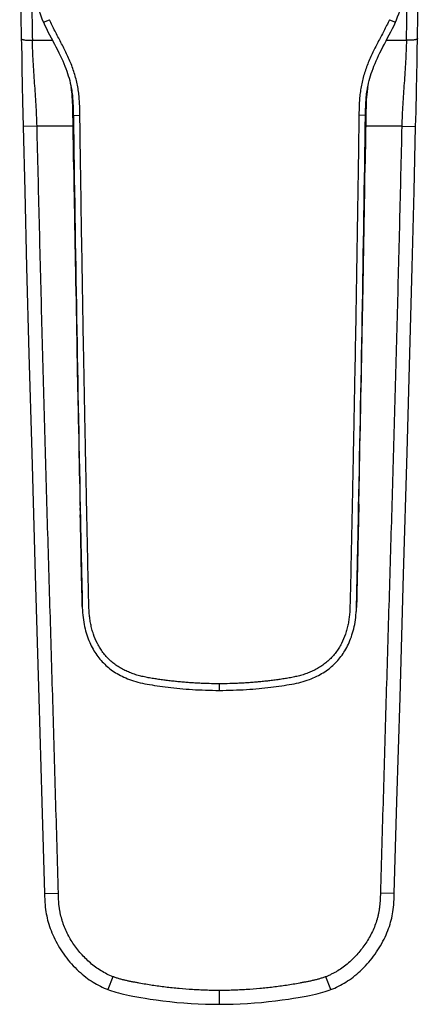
# Model space of a CAD drawing. Header units: millimetres. Extents: x -31 to 283, y -92 to 284.
# Tile 1 of 10: x -27 to 16, y -92 to 15. Entities that reach past the tile are written whole.
import ezdxf

# ---------------------------------------------------------------- set-up
doc = ezdxf.new("R2010")
doc.units = ezdxf.units.MM
doc.header["$LTSCALE"] = 23.1
doc.layers.get('0').update_dxf_attribs({"linetype": 'CONTINUOUS'})

msp = doc.modelspace()

# ---------------------------------------------------------------- linework, layer by layer
at = {"color": 9, "linetype": 'CONTINUOUS'}
for p, q in [((-24.43, 14.32), (-23.79, 14.6)), ((12.95, 14.6), (13.6, 14.32)), ((-25.63, 12.37), (-23.47, 12.37)), ((12.63, 12.37), (14.79, 12.37)), ((-21.42, 7.12), (-21.42, 7.12)), ((-21.42, 7.12), (-21.42, 7.12)), ((-21.38, 6.82), (-21.38, 6.84)), ((-21.38, 6.82), (-21.38, 6.84)), ((-21.38, 6.82), (-21.38, 6.82)), ((-21.38, 6.82), (-21.38, 6.82)), ((10.54, 6.84), (10.54, 6.82)), ((10.54, 6.84), (10.54, 6.82)), ((10.54, 6.82), (10.54, 6.82)), ((10.54, 6.82), (10.54, 6.82)), ((10.58, 7.12), (10.58, 7.12)), ((10.58, 7.12), (10.58, 7.12)), ((-21.25, 4.49), (-21.21, 4.26)), ((-21.21, 4.26), (-20.5, 4.27)), ((10.37, 4.26), (9.66, 4.27)), ((10.41, 4.49), (10.37, 4.26)), ((-25.13, 3.1), (-26.63, 3.06)), ((-21.23, 3.1), (-25.13, 3.1)), ((14.29, 3.1), (10.39, 3.1)), ((14.29, 3.1), (15.79, 3.06)), ((-21.12, -4.12), (-21.12, -4.12)), ((10.28, -4.12), (10.28, -4.12)), ((-20.47, -38.44), (-20.47, -38.18)), ((-20.45, -39.54), (-20.46, -38.91)), ((-20.24, -48.82), (-20.24, -48.79)), ((-5.42, -57.9), (-5.42, -57.19)), ((-24.32, -79.85), (-22.82, -79.81)), ((13.48, -79.85), (11.98, -79.81)), ((-16.93, -88.85), (-17.47, -90.25)), ((6.64, -90.25), (6.09, -88.85)), ((-5.42, -91.84), (-5.42, -90.34))]:
    msp.add_line(p, q, dxfattribs=at)
at = {"color": 7, "linetype": 'CONTINUOUS'}
for p, q in [((15.97, 11.24), (15.99, 12.55)), ((15.94, 9.95), (15.97, 11.24)), ((-26.79, 10.59), (-26.77, 9.33)), ((15.91, 8.71), (15.94, 9.95)), ((-26.77, 9.33), (-26.73, 7.5)), ((15.88, 6.91), (15.91, 8.71)), ((-26.73, 7.5), (-26.69, 5.76)), ((-21.44, 7.27), (-21.42, 7.13)), ((-21.42, 7.13), (-21.4, 6.97)), ((-21.41, 7.12), (-21.41, 7.12)), ((-21.4, 6.97), (-21.38, 6.82)), ((10.54, 6.82), (10.56, 6.97)), ((10.56, 6.97), (10.58, 7.13)), ((10.57, 7.12), (10.57, 7.12)), ((10.58, 7.13), (10.6, 7.27)), ((15.83, 4.64), (15.88, 6.91)), ((-26.69, 5.76), (-26.63, 3.06)), ((-21.26, 4.72), (-21.25, 4.39)), ((-21.25, 4.39), (-21.23, 2.98)), ((10.4, 3.35), (10.41, 4.39)), ((15.79, 3.06), (15.83, 4.64)), ((10.39, 2.62), (10.4, 3.35)), ((-21.23, 2.98), (-21.14, -3.13)), ((10.31, -2.54), (10.39, 2.62)), ((-21.14, -3.13), (-21.08, -6.74)), ((10.28, -4.12), (10.31, -2.54)), ((9.98, -20.76), (10.04, -17.79)), ((-20.82, -20.76), (-20.78, -23.28)), ((9.94, -23.28), (9.98, -20.76)), ((-20.78, -23.28), (-20.71, -26.47)), ((-20.71, -26.47), (-20.66, -29.15)), ((9.8, -29.95), (9.86, -27.41)), ((-20.66, -29.15), (-20.63, -30.72)), ((-20.63, -30.72), (-20.6, -32.17)), ((9.77, -31.46), (9.8, -29.95)), ((-20.6, -32.17), (-20.57, -33.49)), ((9.71, -34.73), (9.73, -33.49)), ((9.64, -37.78), (9.61, -39.55)), ((-20.45, -39.37), (-20.43, -40.25)), ((-20.27, -47.74), (-20.26, -48.27)), ((9.4, -48.78), (9.4, -48.95))]:
    msp.add_line(p, q, dxfattribs=at)
for points in [[(15.99, 12.55), (16.04, 15.1), (16.08, 17.56), (16.11, 19.94), (16.14, 22.22), (16.17, 24.42), (16.18, 26.63)], [(-27.01, 24.42), (-26.98, 22.23), (-26.95, 19.94), (-26.92, 17.56), (-26.88, 15.1), (-26.83, 12.55)], [(-25.47, 17.7), (-25.44, 17.55), (-25.37, 17.19), (-25.29, 16.84), (-25.2, 16.5), (-25.11, 16.17), (-25.01, 15.85), (-24.91, 15.53), (-24.8, 15.22), (-24.68, 14.91), (-24.56, 14.6), (-24.43, 14.32)], [(13.6, 14.32), (13.72, 14.6), (13.84, 14.91), (13.96, 15.22), (14.07, 15.53), (14.17, 15.85), (14.27, 16.17), (14.36, 16.5), (14.45, 16.84), (14.53, 17.19), (14.6, 17.55), (14.63, 17.69)], [(-24.43, 14.32), (-24.29, 13.98), (-24.12, 13.64), (-23.95, 13.3), (-23.78, 12.96), (-23.6, 12.63), (-23.26, 11.97)], [(10.57, 7.12), (10.6, 7.23), (10.65, 7.5), (10.7, 7.75), (10.77, 8.01), (10.83, 8.27), (10.91, 8.53), (10.99, 8.79), (11.08, 9.05), (11.18, 9.32), (11.28, 9.59), (11.4, 9.86), (11.52, 10.14), (11.65, 10.43), (11.79, 10.73), (11.93, 11.03), (12.09, 11.34), (12.25, 11.65), (12.42, 11.97), (12.59, 12.3), (12.76, 12.63), (12.94, 12.96), (13.11, 13.3), (13.28, 13.64), (13.45, 13.98), (13.6, 14.32)], [(-26.83, 12.55), (-26.82, 11.9), (-26.79, 10.59)], [(-23.26, 11.97), (-23.09, 11.65), (-22.93, 11.34), (-22.77, 11.03), (-22.63, 10.73), (-22.49, 10.43), (-22.36, 10.14), (-22.24, 9.86), (-22.12, 9.59), (-22.02, 9.32), (-21.92, 9.05), (-21.83, 8.79), (-21.75, 8.53), (-21.67, 8.27), (-21.6, 8.01), (-21.54, 7.75), (-21.49, 7.5), (-21.43, 7.23), (-21.41, 7.12)], [(-21.38, 6.82), (-21.35, 6.56), (-21.32, 6.27), (-21.3, 5.98), (-21.29, 5.67), (-21.27, 5.36), (-21.26, 5.05), (-21.26, 4.72)], [(10.41, 4.39), (10.42, 4.72), (10.42, 5.05), (10.43, 5.36), (10.45, 5.67), (10.46, 5.98), (10.48, 6.27), (10.51, 6.56), (10.54, 6.82)], [(-26.63, 3.06), (-26.46, -3.93), (-26.26, -12.16), (-26.01, -21.51), (-25.71, -32.27), (-25.33, -45.44), (-24.93, -58.75), (-24.6, -69.98), (-24.32, -79.85)], [(13.48, -79.85), (13.76, -69.92), (14.1, -58.67), (14.49, -45.36), (14.87, -32.2), (15.17, -21.47), (15.42, -12.15), (15.63, -3.93), (15.79, 3.06)], [(10.04, -17.79), (10.07, -16.08), (10.11, -14.2), (10.14, -12.05), (10.19, -9.63), (10.24, -6.74), (10.28, -4.12)], [(-21.08, -6.74), (-21.03, -9.63), (-20.98, -12.05), (-20.95, -14.2), (-20.91, -16.08), (-20.88, -17.79), (-20.82, -20.76)], [(9.86, -27.41), (9.87, -26.47), (9.94, -23.28)], [(9.73, -33.49), (9.75, -32.84), (9.77, -31.46)], [(-20.57, -33.49), (-20.56, -34.12), (-20.53, -35.31)], [(9.67, -36.42), (9.68, -35.87), (9.71, -34.73)], [(-20.53, -35.31), (-20.52, -35.87), (-20.5, -36.95)], [(-20.5, -36.95), (-20.49, -37.46), (-20.47, -38.44)], [(9.64, -37.78), (9.65, -37.46), (9.67, -36.42)], [(-20.47, -38.44), (-20.46, -38.91), (-20.45, -39.37)], [(-20.43, -40.25), (-20.42, -40.67), (-20.41, -41.08), (-20.4, -41.88)], [(9.55, -42.26), (9.56, -41.88), (9.56, -41.48), (9.57, -41.08), (9.59, -40.25)], [(9.59, -40.25), (9.6, -39.81), (9.61, -39.54)], [(-20.4, -41.88), (-20.39, -42.26), (-20.38, -42.64), (-20.37, -43), (-20.36, -43.71)], [(9.51, -44.06), (9.52, -43.71), (9.52, -43.36), (9.53, -43), (9.55, -42.26)], [(-20.36, -43.71), (-20.35, -44.06), (-20.34, -44.4), (-20.33, -44.73), (-20.33, -45.05), (-20.27, -47.74)], [(9.48, -45.37), (9.49, -45.05), (9.49, -44.73), (9.51, -44.06)], [(9.43, -47.74), (9.43, -47.46), (9.48, -45.37)], [(9.4, -48.82), (9.4, -48.78), (9.41, -48.53), (9.42, -48.27), (9.43, -47.74)], [(-20.26, -48.27), (-20.25, -48.53), (-20.24, -48.78), (-20.24, -48.81)], [(-20.24, -48.82), (-20.24, -48.95), (-20.22, -49.23), (-20.21, -49.5), (-20.18, -49.77), (-20.15, -50.03), (-20.12, -50.28), (-20.08, -50.53), (-20.04, -50.77), (-19.99, -51.01), (-19.93, -51.25), (-19.88, -51.47), (-19.81, -51.69), (-19.75, -51.91), (-19.68, -52.12), (-19.6, -52.33), (-19.52, -52.52), (-19.44, -52.72), (-19.36, -52.91), (-19.27, -53.09), (-19.18, -53.27), (-19.08, -53.44), (-18.98, -53.61), (-18.88, -53.77), (-18.78, -53.93), (-18.67, -54.09), (-18.56, -54.24), (-18.44, -54.39), (-18.33, -54.53), (-18.21, -54.67), (-18.08, -54.81), (-17.95, -54.94), (-17.82, -55.07), (-17.69, -55.2), (-17.55, -55.32), (-17.41, -55.44), (-17.26, -55.56), (-17.12, -55.67), (-16.96, -55.78), (-16.8, -55.89), (-16.64, -55.99), (-16.47, -56.09), (-16.3, -56.19), (-16.12, -56.29), (-15.93, -56.38), (-15.74, -56.47), (-15.55, -56.56), (-15.34, -56.64), (-15.14, -56.73), (-14.92, -56.8), (-14.7, -56.88), (-14.47, -56.94), (-14.23, -57.01), (-13.99, -57.07), (-13.75, -57.13), (-13.49, -57.18), (-13.24, -57.23), (-12.97, -57.27), (-12.7, -57.32), (-12.43, -57.36), (-12.15, -57.4), (-11.86, -57.45), (-11.57, -57.49), (-11.27, -57.52), (-10.97, -57.56), (-10.66, -57.6), (-10.34, -57.63), (-10.02, -57.67), (-9.7, -57.7), (-9.36, -57.73), (-9.03, -57.76), (-8.69, -57.78), (-8.34, -57.8), (-7.99, -57.83), (-7.63, -57.84), (-7.27, -57.86), (-6.91, -57.87), (-6.54, -57.88), (-6.16, -57.89), (-5.79, -57.9), (-5.42, -57.9)], [(-5.42, -57.9), (-5.05, -57.9), (-4.68, -57.89), (-4.3, -57.88), (-3.93, -57.87), (-3.57, -57.86), (-3.21, -57.84), (-2.85, -57.83), (-2.5, -57.8), (-2.15, -57.78), (-1.81, -57.76), (-1.47, -57.73), (-1.14, -57.7), (-0.82, -57.67), (-0.5, -57.63), (-0.18, -57.6), (0.13, -57.56), (0.43, -57.52), (0.73, -57.49), (1.02, -57.45), (1.31, -57.4), (1.59, -57.36), (1.86, -57.32), (2.13, -57.27), (2.4, -57.23), (2.65, -57.18), (2.91, -57.13), (3.15, -57.07), (3.39, -57.01), (3.63, -56.94), (3.86, -56.88), (4.08, -56.8), (4.3, -56.73), (4.51, -56.64), (4.71, -56.56), (4.9, -56.47), (5.1, -56.38), (5.28, -56.29), (5.46, -56.19), (5.63, -56.09), (5.8, -55.99), (5.96, -55.89), (6.12, -55.78), (6.28, -55.67), (6.43, -55.56), (6.57, -55.44), (6.71, -55.32), (6.85, -55.2), (6.98, -55.07), (7.12, -54.94), (7.24, -54.81), (7.37, -54.67), (7.49, -54.53), (7.6, -54.39), (7.72, -54.24), (7.83, -54.09), (7.94, -53.93), (8.04, -53.77), (8.14, -53.61), (8.24, -53.44), (8.34, -53.27), (8.43, -53.09), (8.52, -52.91), (8.6, -52.72), (8.68, -52.52), (8.76, -52.33), (8.84, -52.12), (8.91, -51.91), (8.97, -51.69), (9.04, -51.47), (9.1, -51.25), (9.15, -51.01), (9.2, -50.77), (9.24, -50.53), (9.28, -50.28), (9.32, -50.03), (9.34, -49.77), (9.37, -49.5), (9.38, -49.23), (9.4, -48.95)], [(9.34, -49.75), (9.36, -49.51), (9.38, -49.27), (9.39, -49.02), (9.4, -48.83)], [(-24.32, -79.85), (-24.31, -80.17), (-24.3, -80.49), (-24.28, -80.79), (-24.26, -81.07), (-24.24, -81.33), (-24.21, -81.59), (-24.17, -81.83), (-24.13, -82.06), (-24.09, -82.29), (-24.04, -82.52), (-23.99, -82.74), (-23.93, -82.97), (-23.86, -83.19), (-23.79, -83.42), (-23.71, -83.64), (-23.62, -83.87), (-23.53, -84.1), (-23.43, -84.33), (-23.33, -84.56), (-23.22, -84.8), (-23.1, -85.03), (-22.97, -85.26), (-22.84, -85.49), (-22.7, -85.72), (-22.56, -85.95), (-22.41, -86.18), (-22.25, -86.41), (-22.09, -86.63), (-21.92, -86.85), (-21.75, -87.06), (-21.57, -87.27), (-21.39, -87.48), (-21.21, -87.68), (-21.02, -87.87), (-20.83, -88.06), (-20.64, -88.24), (-20.45, -88.41), (-20.26, -88.58), (-20.07, -88.74), (-19.87, -88.89), (-19.67, -89.04), (-19.48, -89.18), (-19.28, -89.31), (-19.08, -89.44), (-18.89, -89.56), (-18.69, -89.67), (-18.49, -89.78), (-18.29, -89.89), (-18.09, -89.98), (-17.88, -90.08), (-17.67, -90.17), (-17.47, -90.25)], [(6.64, -90.25), (6.83, -90.17), (7.04, -90.08), (7.25, -89.98), (7.45, -89.88), (7.65, -89.78), (7.85, -89.67), (8.05, -89.56), (8.25, -89.44), (8.44, -89.31), (8.64, -89.18), (8.84, -89.04), (9.03, -88.89), (9.23, -88.74), (9.42, -88.58), (9.61, -88.41), (9.8, -88.24), (9.99, -88.06), (10.18, -87.87), (10.37, -87.68), (10.55, -87.48), (10.73, -87.27), (10.91, -87.06), (11.08, -86.85), (11.25, -86.63), (11.41, -86.41), (11.57, -86.18), (11.72, -85.96), (11.86, -85.73), (12, -85.5), (12.13, -85.26), (12.26, -85.03), (12.38, -84.8), (12.49, -84.57), (12.59, -84.33), (12.69, -84.1), (12.78, -83.87), (12.87, -83.65), (12.95, -83.42), (13.02, -83.19), (13.08, -82.97), (13.14, -82.75), (13.2, -82.52), (13.25, -82.29), (13.29, -82.06), (13.33, -81.83), (13.37, -81.59), (13.4, -81.34), (13.42, -81.07), (13.44, -80.79), (13.46, -80.49), (13.47, -80.17), (13.48, -79.85)], [(-17.47, -90.25), (-17.29, -90.32), (-17.07, -90.39), (-16.84, -90.47), (-16.6, -90.54), (-16.34, -90.61), (-16.07, -90.68), (-15.78, -90.75), (-15.46, -90.81), (-15.13, -90.88), (-14.76, -90.95), (-14.36, -91.03), (-13.92, -91.11), (-13.44, -91.19), (-12.89, -91.27), (-12.25, -91.37), (-11.55, -91.46), (-10.79, -91.55), (-10.01, -91.63), (-9.25, -91.69), (-8.48, -91.74), (-7.71, -91.79), (-6.94, -91.81), (-6.17, -91.83), (-5.42, -91.84)], [(-5.42, -91.84), (-4.68, -91.83), (-3.92, -91.82), (-3.16, -91.79), (-2.4, -91.75), (-1.64, -91.69), (-0.88, -91.63), (-0.11, -91.55), (0.64, -91.47), (1.37, -91.37), (2.03, -91.28), (2.6, -91.19), (3.09, -91.1), (3.54, -91.02), (3.94, -90.95), (4.31, -90.88), (4.64, -90.81), (4.95, -90.74), (5.24, -90.68), (5.52, -90.61), (5.77, -90.54), (6.01, -90.47), (6.23, -90.39), (6.45, -90.32), (6.64, -90.25)]]:
    msp.add_lwpolyline(points, dxfattribs=at)
at = {"color": 9, "linetype": 'CONTINUOUS'}
for centre, radius, start, end in [((1285.38, 37.71), 1311.26, 180.81158, 181.10731), ((-1281.66, 37.5), 1296.7, 358.88967, 359.18873), ((-33.53, 5.34), 12.24, 8.3881, 9.1448), ((-33.51, 5.34), 12.22, 8.0487, 8.3634), ((-33.48, 5.34), 12.19, 7.0476, 8.0489), ((22.64, 5.34), 12.19, 171.9513, 172.9524), ((22.67, 5.34), 12.22, 171.6368, 171.9516), ((22.69, 5.34), 12.24, 170.8553, 171.612), ((6287.58, 92.53), 6309.4, 180.801611, 181.199366), ((-6298.42, 92.53), 6309.4, 358.800634, 359.198389), ((7512.88, 121.53), 7535.05, 180.955511, 181.214521)]:
    msp.add_arc(centre, radius, start, end, dxfattribs=at)
at = {"color": 7, "linetype": 'CONTINUOUS'}
msp.add_arc((-6863.44, 109.05), 6874.65, 358.776134, 359.056717, dxfattribs=at)
at = {"color": 9, "linetype": 'CONTINUOUS'}
for points, knots in [([(-20.5, 4.27), (-20.5, 4.5), (-20.51, 4.84), (-20.52, 5.3), (-20.54, 5.64), (-20.56, 5.98), (-20.6, 6.44), (-20.67, 7.01), (-20.79, 7.68), (-20.96, 8.35), (-21.15, 9.01), (-21.46, 9.87), (-21.83, 10.71), (-22.23, 11.54), (-22.55, 12.15), (-22.87, 12.75), (-23.19, 13.36), (-23.5, 13.97), (-23.69, 14.39), (-23.79, 14.6)], [0, 0, 0, 0, 0.062502, 0.093754, 0.125006, 0.156258, 0.187511, 0.250011, 0.31251, 0.375008, 0.437508, 0.500008, 0.624989, 0.687491, 0.749993, 0.812495, 0.874997, 0.937499, 1, 1, 1, 1]), ([(12.95, 14.6), (12.85, 14.39), (12.66, 13.97), (12.35, 13.36), (12.03, 12.75), (11.71, 12.15), (11.39, 11.54), (10.99, 10.71), (10.62, 9.87), (10.31, 9.01), (10.12, 8.35), (9.96, 7.68), (9.83, 7.01), (9.76, 6.44), (9.72, 5.98), (9.7, 5.64), (9.68, 5.3), (9.67, 4.84), (9.66, 4.5), (9.66, 4.27)], [0, 0, 0, 0, 0.062501, 0.125003, 0.187505, 0.250007, 0.312509, 0.375011, 0.499992, 0.562492, 0.624992, 0.68749, 0.749989, 0.812489, 0.843742, 0.874994, 0.906246, 0.937498, 1, 1, 1, 1]), ([(-26.83, 12.55), (-26.83, 12.55), (-26.83, 12.54), (-26.83, 12.53), (-26.82, 12.52), (-26.8, 12.51), (-26.78, 12.49), (-26.74, 12.47), (-26.69, 12.46), (-26.63, 12.44), (-26.56, 12.43), (-26.45, 12.41), (-26.29, 12.39), (-26.08, 12.37), (-25.86, 12.37), (-25.71, 12.37), (-25.63, 12.37)], [0, 0, 0, 0, 0.008282, 0.017169, 0.027149, 0.038565, 0.066457, 0.101777, 0.144733, 0.195213, 0.252916, 0.317411, 0.464554, 0.631512, 0.812215, 1, 1, 1, 1]), ([(-25.13, 3.1), (-25.14, 3.49), (-25.17, 4.26), (-25.23, 5.43), (-25.3, 6.59), (-25.39, 7.75), (-25.47, 8.91), (-25.54, 10.06), (-25.6, 11.22), (-25.63, 11.99), (-25.63, 12.37)], [0, 0, 0, 0, 0.125624, 0.25119, 0.376636, 0.501905, 0.626936, 0.751669, 0.876045, 1, 1, 1, 1]), ([(14.79, 12.37), (14.79, 11.99), (14.76, 11.22), (14.7, 10.06), (14.63, 8.91), (14.55, 7.75), (14.46, 6.59), (14.39, 5.43), (14.33, 4.26), (14.3, 3.49), (14.29, 3.1)], [0, 0, 0, 0, 0.123955, 0.248331, 0.373064, 0.498095, 0.623364, 0.74881, 0.874376, 1, 1, 1, 1]), ([(15.99, 12.55), (15.99, 12.55), (15.99, 12.54), (15.99, 12.53), (15.98, 12.52), (15.96, 12.51), (15.94, 12.49), (15.9, 12.47), (15.85, 12.46), (15.79, 12.44), (15.72, 12.43), (15.61, 12.41), (15.45, 12.39), (15.25, 12.37), (15.02, 12.37), (14.87, 12.37), (14.79, 12.37)], [0, 0, 0, 0, 0.008283, 0.017177, 0.027169, 0.038598, 0.066518, 0.101863, 0.144839, 0.195334, 0.253046, 0.317544, 0.464676, 0.631604, 0.812265, 1, 1, 1, 1]), ([(-21.41, 7.12), (-21.37, 6.88), (-21.31, 6.41), (-21.25, 5.69), (-21.22, 4.98), (-21.21, 4.5), (-21.21, 4.26)], [0, 0, 0, 0, 0.249989, 0.499986, 0.749992, 1, 1, 1, 1]), ([(-21.25, 4.49), (-21.26, 4.88), (-21.27, 5.66), (-21.33, 6.43), (-21.38, 6.82)], [0, 0, 0, 0, 0.500169, 1, 1, 1, 1]), ([(10.37, 4.26), (10.37, 4.5), (10.38, 4.98), (10.41, 5.69), (10.47, 6.41), (10.53, 6.88), (10.57, 7.12)], [0, 0, 0, 0, 0.250008, 0.500014, 0.750012, 1, 1, 1, 1]), ([(10.54, 6.82), (10.49, 6.43), (10.43, 5.66), (10.42, 4.88), (10.41, 4.49)], [0, 0, 0, 0, 0.499837, 1, 1, 1, 1]), ([(-21.17, -0.97), (-21.18, -0.51), (-21.19, 0.4), (-21.21, 1.76), (-21.23, 3.13), (-21.25, 4.04), (-21.25, 4.49)], [0, 0, 0, 0, 0.249992, 0.499998, 0.750001, 1, 1, 1, 1]), ([(-5.42, -57.19), (-5.79, -57.19), (-6.36, -57.18), (-7.1, -57.16), (-7.66, -57.13), (-8.23, -57.1), (-8.79, -57.06), (-9.34, -57.02), (-9.9, -56.97), (-10.46, -56.91), (-11.02, -56.84), (-11.58, -56.77), (-12.13, -56.69), (-12.69, -56.61), (-13.15, -56.53), (-13.52, -56.45), (-13.79, -56.39), (-14.06, -56.32), (-14.42, -56.22), (-14.87, -56.08), (-15.39, -55.86), (-15.89, -55.62), (-16.38, -55.33), (-16.83, -55), (-17.26, -54.64), (-17.65, -54.24), (-18.01, -53.8), (-18.33, -53.34), (-18.7, -52.69), (-18.99, -51.99), (-19.2, -51.28), (-19.31, -50.82), (-19.38, -50.45), (-19.42, -50.18), (-19.46, -49.9), (-19.49, -49.62), (-19.51, -49.34), (-19.52, -49.06), (-19.53, -48.78), (-19.54, -48.4), (-19.55, -47.94), (-19.57, -47.37), (-19.58, -46.81), (-19.59, -46.07), (-19.62, -45.13), (-19.64, -44.01), (-19.66, -42.88), (-19.69, -41.76), (-19.71, -40.64), (-19.73, -39.52), (-19.77, -38.02), (-19.8, -36.15), (-19.85, -33.9), (-19.89, -31.66), (-19.94, -29.41), (-19.98, -27.17), (-20.02, -24.92), (-20.08, -21.93), (-20.15, -18.19), (-20.22, -13.7), (-20.3, -9.21), (-20.37, -4.71), (-20.44, -0.22), (-20.48, 2.77), (-20.5, 4.27)], [0, 0, 0, 0, 0.015626, 0.023438, 0.031251, 0.039064, 0.046877, 0.05469, 0.062502, 0.070315, 0.078128, 0.085941, 0.093753, 0.101566, 0.109379, 0.113285, 0.117192, 0.121098, 0.125005, 0.132817, 0.140629, 0.148441, 0.156252, 0.164064, 0.171875, 0.179686, 0.187497, 0.195308, 0.20312, 0.218733, 0.226545, 0.234357, 0.238263, 0.24217, 0.246077, 0.249983, 0.25389, 0.257796, 0.261703, 0.265609, 0.273422, 0.281234, 0.289047, 0.29686, 0.312485, 0.32811, 0.343736, 0.359361, 0.374986, 0.390612, 0.406237, 0.437488, 0.468738, 0.499989, 0.53124, 0.56249, 0.593741, 0.624992, 0.687493, 0.749995, 0.812496, 0.874997, 0.937499, 1, 1, 1, 1]), ([(9.66, 4.27), (9.64, 2.77), (9.6, -0.22), (9.53, -4.71), (9.46, -9.21), (9.38, -13.7), (9.31, -18.19), (9.24, -21.93), (9.18, -24.92), (9.14, -27.17), (9.1, -29.41), (9.05, -31.66), (9.01, -33.9), (8.96, -36.15), (8.93, -38.02), (8.89, -39.52), (8.87, -40.64), (8.85, -41.76), (8.82, -42.88), (8.8, -44.01), (8.78, -45.13), (8.76, -46.07), (8.74, -46.81), (8.73, -47.37), (8.71, -47.94), (8.7, -48.4), (8.69, -48.78), (8.68, -49.06), (8.67, -49.34), (8.65, -49.62), (8.62, -49.9), (8.58, -50.18), (8.54, -50.45), (8.49, -50.73), (8.43, -51), (8.34, -51.37), (8.15, -51.99), (7.86, -52.69), (7.49, -53.34), (7.17, -53.8), (6.81, -54.24), (6.42, -54.64), (5.99, -55), (5.54, -55.33), (5.05, -55.62), (4.55, -55.86), (4.03, -56.08), (3.58, -56.22), (3.22, -56.32), (2.95, -56.39), (2.68, -56.45), (2.31, -56.53), (1.85, -56.61), (1.29, -56.69), (0.74, -56.77), (0.18, -56.84), (-0.38, -56.91), (-0.94, -56.97), (-1.49, -57.02), (-2.05, -57.06), (-2.61, -57.1), (-3.17, -57.13), (-3.74, -57.16), (-4.48, -57.18), (-5.05, -57.19), (-5.42, -57.19)], [0, 0, 0, 0, 0.062501, 0.125003, 0.187504, 0.250005, 0.312507, 0.375008, 0.406259, 0.437509, 0.46876, 0.500011, 0.531261, 0.562512, 0.593762, 0.609388, 0.625013, 0.640638, 0.656264, 0.671889, 0.687514, 0.70314, 0.710952, 0.718765, 0.726578, 0.73439, 0.738297, 0.742203, 0.74611, 0.750016, 0.753923, 0.757829, 0.761736, 0.765643, 0.769549, 0.773456, 0.781268, 0.796881, 0.804692, 0.812503, 0.820314, 0.828125, 0.835937, 0.843748, 0.851559, 0.859371, 0.867183, 0.874995, 0.878902, 0.882808, 0.886715, 0.890621, 0.898434, 0.906247, 0.91406, 0.921872, 0.929685, 0.937498, 0.94531, 0.953123, 0.960936, 0.968749, 0.976562, 0.984374, 1, 1, 1, 1]), ([(10.41, 4.49), (10.41, 4.04), (10.39, 3.13), (10.37, 1.76), (10.35, 0.4), (10.34, -0.51), (10.33, -0.97)], [0, 0, 0, 0, 0.249999, 0.500002, 0.750008, 1, 1, 1, 1]), ([(-22.82, -79.81), (-22.92, -76.36), (-23.07, -71.18), (-23.27, -64.27), (-23.47, -57.36), (-23.68, -50.45), (-23.89, -43.54), (-24.09, -36.63), (-24.33, -28), (-24.62, -17.63), (-24.88, -7.27), (-25.05, -0.36), (-25.13, 3.1)], [0, 0, 0, 0, 0.125, 0.1875, 0.25, 0.375, 0.4375, 0.5, 0.625, 0.75, 0.875, 1, 1, 1, 1]), ([(14.29, 3.1), (14.21, -0.36), (14.05, -7.27), (13.78, -17.63), (13.49, -28), (13.25, -36.63), (13.05, -43.54), (12.84, -50.45), (12.63, -57.36), (12.43, -64.27), (12.23, -71.18), (12.08, -76.36), (11.98, -79.81)], [0, 0, 0, 0, 0.125, 0.25, 0.375, 0.5, 0.5625, 0.625, 0.75, 0.8125, 0.875, 1, 1, 1, 1]), ([(-21.17, -0.97), (-21.17, -0.97), (-21.17, -0.97), (-21.17, -0.97), (-21.17, -0.97), (-21.17, -0.97), (-21.17, -0.97)], [0, 0, 0, 0, 0.135679, 0.27095, 0.551373, 1, 1, 1, 1]), ([(10.33, -0.97), (10.33, -0.97), (10.33, -0.97), (10.33, -0.97), (10.33, -0.97), (10.33, -0.97), (10.33, -0.97)], [0, 0, 0, 0, 0.133955, 0.269358, 0.550483, 1, 1, 1, 1]), ([(-20.24, -48.79), (-20.25, -48.59), (-20.26, -48.28), (-20.26, -47.88), (-20.27, -47.5), (-20.28, -47.02), (-20.3, -46.44), (-20.31, -45.87), (-20.33, -45.1), (-20.35, -44.14), (-20.37, -42.99), (-20.4, -41.84), (-20.42, -40.69), (-20.44, -39.92), (-20.45, -39.54)], [0, 0, 0, 0, 0.067021, 0.098428, 0.129589, 0.19166, 0.253799, 0.316002, 0.378196, 0.502558, 0.626914, 0.751273, 0.875634, 1, 1, 1, 1]), ([(-16.93, -88.85), (-17.38, -88.68), (-18.02, -88.36), (-18.81, -87.82), (-19.37, -87.38), (-19.9, -86.89), (-20.55, -86.19), (-21.13, -85.43), (-21.63, -84.62), (-21.96, -83.98), (-22.19, -83.43), (-22.35, -82.98), (-22.49, -82.53), (-22.61, -82.06), (-22.69, -81.59), (-22.74, -81.24), (-22.78, -80.88), (-22.8, -80.53), (-22.81, -80.17), (-22.82, -79.93), (-22.82, -79.81)], [0, 0, 0, 0, 0.124877, 0.187384, 0.249894, 0.312405, 0.374918, 0.499876, 0.562388, 0.6249, 0.687409, 0.718669, 0.74993, 0.812437, 0.843698, 0.874959, 0.906219, 0.937479, 0.96874, 1, 1, 1, 1]), ([(11.98, -79.81), (11.98, -79.93), (11.97, -80.17), (11.96, -80.53), (11.93, -80.88), (11.9, -81.24), (11.85, -81.6), (11.79, -81.95), (11.71, -82.3), (11.59, -82.76), (11.4, -83.32), (11.12, -83.98), (10.78, -84.62), (10.41, -85.23), (10, -85.81), (9.54, -86.36), (9.06, -86.89), (8.53, -87.38), (7.97, -87.82), (7.48, -88.16), (7.07, -88.4), (6.75, -88.56), (6.42, -88.71), (6.2, -88.81), (6.09, -88.85)], [0, 0, 0, 0, 0.031253, 0.062506, 0.093759, 0.125012, 0.156266, 0.187519, 0.218772, 0.250025, 0.312518, 0.375013, 0.43751, 0.500009, 0.562507, 0.625006, 0.687504, 0.750001, 0.812495, 0.874988, 0.906241, 0.937494, 0.968747, 1, 1, 1, 1]), ([(-5.42, -90.34), (-5.66, -90.34), (-6.03, -90.33), (-6.51, -90.33), (-7, -90.31), (-7.6, -90.29), (-8.57, -90.24), (-9.54, -90.17), (-10.51, -90.07), (-11.23, -89.99), (-11.95, -89.89), (-12.67, -89.79), (-13.39, -89.68), (-13.99, -89.57), (-14.47, -89.48), (-14.82, -89.41), (-15.18, -89.34), (-15.54, -89.26), (-15.89, -89.18), (-16.18, -89.1), (-16.42, -89.03), (-16.65, -88.95), (-16.82, -88.89), (-16.93, -88.85)], [0, 0, 0, 0, 0.062501, 0.093752, 0.125002, 0.187503, 0.250004, 0.375001, 0.437501, 0.500001, 0.562501, 0.625001, 0.687501, 0.75, 0.781251, 0.812501, 0.843751, 0.875001, 0.90625, 0.9375, 0.953125, 0.968751, 1, 1, 1, 1]), ([(6.09, -88.85), (5.98, -88.89), (5.75, -88.97), (5.4, -89.08), (5.05, -89.18), (4.7, -89.26), (4.34, -89.34), (3.99, -89.41), (3.63, -89.48), (3.15, -89.57), (2.55, -89.68), (1.83, -89.79), (1.11, -89.89), (0.39, -89.99), (-0.33, -90.07), (-1.3, -90.17), (-2.27, -90.24), (-3.24, -90.29), (-3.84, -90.31), (-4.33, -90.33), (-4.81, -90.33), (-5.18, -90.34), (-5.42, -90.34)], [0, 0, 0, 0, 0.03125, 0.062499, 0.093749, 0.124999, 0.156249, 0.187499, 0.218749, 0.249999, 0.312499, 0.374999, 0.437499, 0.499999, 0.562499, 0.624999, 0.749996, 0.812497, 0.874998, 0.906248, 0.937499, 1, 1, 1, 1])]:
    msp.add_open_spline(points, degree=3, knots=knots, dxfattribs=at)
for points in [[(-21.17, -0.97), (-21.15, -2.02), (-21.14, -3.07), (-21.12, -4.12)], [(10.28, -4.12), (10.3, -3.07), (10.31, -2.02), (10.33, -0.97)]]:
    msp.add_open_spline(points, degree=3, dxfattribs=at)
at = {"color": 7, "linetype": 'CONTINUOUS'}
for points, knots in [([(-20.44, -39.54), (-20.43, -40.31), (-20.4, -41.47), (-20.37, -43.02), (-20.34, -44.18), (-20.32, -45.34), (-20.3, -46.31), (-20.28, -47.08), (-20.27, -47.66), (-20.26, -48.24), (-20.25, -48.63), (-20.24, -48.82)], [0, 0, 0, 0, 0.25, 0.375, 0.5, 0.625, 0.75, 0.8125, 0.875, 0.9375, 1, 1, 1, 1]), ([(9.4, -48.82), (9.41, -48.63), (9.41, -48.34), (9.42, -47.95), (9.43, -47.57), (9.44, -47.08), (9.45, -46.5), (9.47, -45.92), (9.48, -45.15), (9.5, -44.18), (9.53, -43.02), (9.56, -41.47), (9.59, -40.31), (9.6, -39.54)], [0, 0, 0, 0, 0.0625, 0.09375, 0.125, 0.1875, 0.25, 0.3125, 0.375, 0.5, 0.625, 0.75, 1, 1, 1, 1]), ([(9.61, -39.55), (9.6, -39.93), (9.58, -40.7), (9.56, -41.84), (9.53, -42.99), (9.51, -44.14), (9.49, -45.1), (9.47, -45.87), (9.46, -46.44), (9.44, -47.01), (9.43, -47.49), (9.43, -47.88), (9.42, -48.28), (9.41, -48.58), (9.4, -48.78)], [0, 0, 0, 0, 0.124379, 0.248753, 0.373125, 0.497494, 0.62187, 0.68407, 0.74628, 0.808426, 0.870503, 0.901664, 0.933061, 1, 1, 1, 1])]:
    msp.add_open_spline(points, degree=3, knots=knots, dxfattribs=at)

doc.saveas('drawing.dxf')
